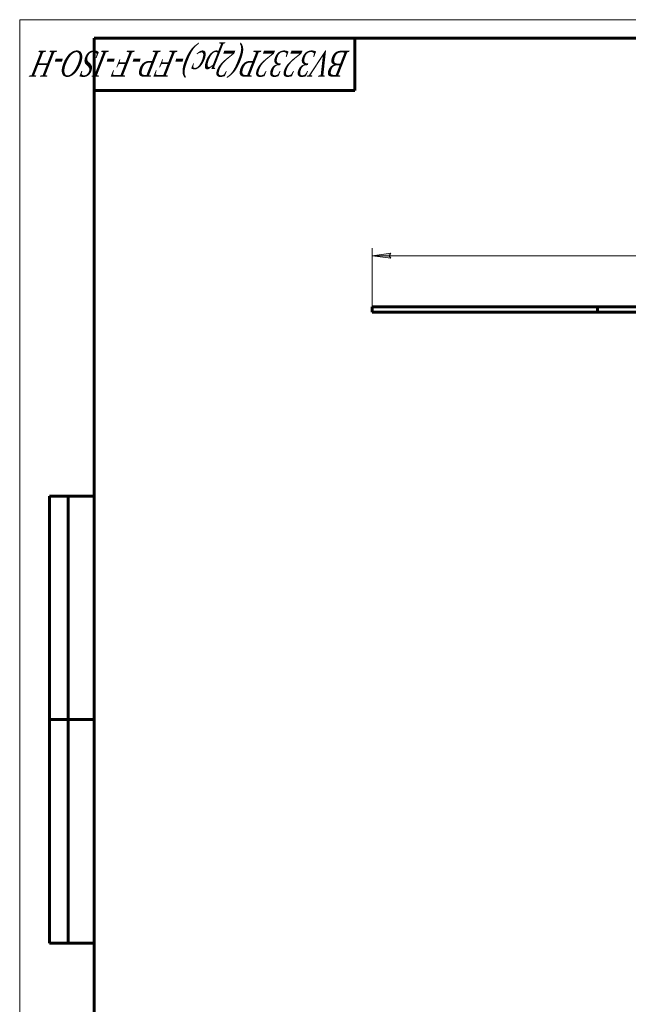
# Model space of a CAD drawing. Header units: millimetres. Extents: x 0 to 601, y 0 to 420.
# Tile 7 of 12: x 0 to 163, y 156 to 420. Entities that reach past the tile are written whole.
import ezdxf

# ---------------------------------------------------------------- set-up
doc = ezdxf.new("R2010")
doc.units = ezdxf.units.MM
doc.linetypes.add('K5LT_BASIC', pattern=[0])
doc.linetypes.add('K5LT_THIN', pattern=[0])
doc.layers.add('Системный слой', color=7, linetype='Continuous')
doc.layers.add('Системный слой (1)', color=7, linetype='Continuous', true_color=0x6c6c6c)
doc.styles.add('KDIMTEXTSTYLE', font='txt', dxfattribs={"width": 0.96, "oblique": 15, "height": 5})
doc.styles.add('KTEXTSTYLE', font='txt', dxfattribs={"width": 0.96, "height": 5})
doc.dimstyles.new('KDIMSTYLE (0.50)', dxfattribs={"dimtxt": 5, "dimasz": 1, "dimexe": 2, "dimexo": 0, "dimgap": 1, "dimtad": 1, "dimlfac": 2, "dimtxsty": 'KDIMTEXTSTYLE', "dimsah": 1, "dimcen": 0, "dimdle": 1, "dimadec": 0, "dimazin": 0, "dimtfac": 0.667, "dimtmove": 0, "dimatfit": 3, "dimfxl": 1, "dimtvp": 1, "dimtolj": 1, "dimtzin": 0, "dimarcsym": 0})

# ---------------------------------------------------------------- blocks, each defined once
blk = doc.blocks.new('D3')
at = {"layer": 'Системный слой (1)'}
for points in [[(99.69, 355.95), (99.19, 356.61), (99.69, 357.27), (94.69, 356.61)], [(255.19, 356.61), (250.19, 357.27), (250.69, 356.61), (250.19, 355.95)]]:
    blk.add_hatch(color=7, dxfattribs=at).paths.add_polyline_path(points)
at = {"layer": 'Системный слой (1)', "color": 7, "linetype": 'K5LT_THIN', "lineweight": 18, "true_color": 0xffffff}
for p, q in [((94.69, 342.92), (94.69, 358.61)), ((94.69, 356.61), (99.69, 357.27)), ((99.69, 357.27), (99.19, 356.61)), ((250.69, 356.61), (250.19, 357.27)), ((250.19, 357.27), (255.19, 356.61)), ((255.19, 332.69), (255.19, 358.61)), ((99.69, 355.95), (94.69, 356.61)), ((99.19, 356.61), (99.69, 355.95)), ((255.19, 356.61), (250.19, 355.95)), ((250.19, 355.95), (250.69, 356.61))]:
    blk.add_line(p, q, dxfattribs=at)
blk.add_wipeout([(181.68, 357.61), (181.68, 364.99), (191.3, 364.99), (191.3, 357.61)]).dxf.layer = 'Системный слой (1)'
blk.add_line((94.69, 356.61), (255.19, 356.61), dxfattribs=at)
at = {"layer": 'Системный слой (1)', "color": 7, "insert": (181.68, 364.2), "char_height": 5, "attachment_point": 1, "style": 'KTEXTSTYLE'}
blk.add_mtext('\\fArial|b0|c204|p34;\\H5.0;\\W1.000;\\Q15;\\fGOST Type AU|b0|i0|c204|p34;\\Q15;\\W0.960;321', dxfattribs=at)
blk = doc.blocks.new('KDIMARROW_01')
at = {"layer": 'Системный слой'}
blk.add_hatch(color=0, dxfattribs=at).paths.add_polyline_path([(0, 0), (-5, 0.66), (-4.5, 0), (-5, -0.66)])
at = {"layer": 'Системный слой', "color": 0, "linetype": 'K5LT_THIN', "lineweight": 18}
for p, q in [((-4.5, 0), (-5, 0.66)), ((-5, 0.66), (0, 0)), ((0, 0), (-5, -0.66)), ((-5, -0.66), (-4.5, 0))]:
    blk.add_line(p, q, dxfattribs=at)
at = {"layer": 'Системный слой (1)', "color": 0, "linetype": 'K5LT_THIN', "lineweight": 18}
blk.add_line((255.19, 74.79), (254.69, 74.79), dxfattribs=at)
blk = doc.blocks.new('U84')
at = {"color": 7, "linetype": 'K5LT_THIN', "lineweight": 18, "true_color": 0xffffff}
for p, q in [((0, 0), (0, 420)), ((0, 420), (594, 420))]:
    blk.add_line(p, q, dxfattribs=at)
at = {"color": 143, "linetype": 'K5LT_BASIC', "lineweight": 60, "true_color": 0x33acca}
for p, q in [((20, 5), (20, 415)), ((20, 415), (589, 415)), ((90, 415), (90, 401)), ((90, 401), (20, 401)), ((8, 172), (8, 292)), ((20, 292), (8, 292)), ((13, 172), (13, 292)), ((20, 232), (8, 232)), ((20, 172), (8, 172))]:
    blk.add_line(p, q, dxfattribs=at)
at = {"color": 7, "insert": (88.64, 404.64), "char_height": 7, "attachment_point": 1, "rotation": 180, "style": 'KTEXTSTYLE'}
blk.add_mtext('\\fArial|b0|c204|p34;\\H5.0;\\W1.000;\\Q15;\\fGOST Type AU|b0|i0|c204|p34;\\Q15;\\W0.696;\\H7.00;BV3232P(2pc)-FP-F-ISO-H', dxfattribs=at)

msp = doc.modelspace()

# ---------------------------------------------------------------- linework, layer by layer
at = {"layer": 'Системный слой (1)', "color": 143, "linetype": 'K5LT_BASIC', "lineweight": 60, "true_color": 0x33acca}
for p, q in [((94.6925, 342.4166), (94.6925, 342.9166)), ((155.1925, 342.9166), (94.6925, 342.9166)), ((94.6925, 341.9166), (94.6925, 342.4166)), ((94.6925, 341.4166), (94.6925, 341.9166)), ((155.1925, 341.4166), (94.6925, 341.4166)), ((226.6327, 342.9166), (155.1925, 342.9166)), ((155.1925, 342.4166), (155.1925, 342.9166)), ((155.1925, 341.9166), (155.1925, 342.4166)), ((155.1925, 341.4166), (155.1925, 341.9166)), ((155.1925, 341.4166), (226.6327, 341.4166))]:
    msp.add_line(p, q, dxfattribs=at)

# ---------------------------------------------------------------- next in the draw order: dimensions: what is measured, and where the dimension line sits
at = {"layer": 'Системный слой (1)', "color": 7}
dim = msp.add_linear_dim(base=(94.6925, 356.6106), p1=(255.1925, 332.6939), p2=(94.6925, 342.9166), dimstyle='KDIMSTYLE (0.50)', override={"dimexo": 0, "dimpost": '\\fGOST Type AU|b0|c204|p34;\\H5.0;\\W0.960;\\Q15;<>', "dimblk1": 'KDIMARROW_01', "dimblk2": 'KDIMARROW_01', "dimse1": 0, "dimse2": 0, "dimclrt": 7, "dimtol": 1, "dimtp": 0, "dimtm": 0, "dimtdec": 5, "dimtolj": 1}, dxfattribs=at)
dim.commit()
dim.dimension.update_dxf_attribs({"geometry": 'D3', "text_midpoint": (186.6925, 356.6106), "dimtype": 160})

# ---------------------------------------------------------------- next in the draw order: block references
msp.add_blockref('U84', (0, 0))

doc.saveas('drawing.dxf')
